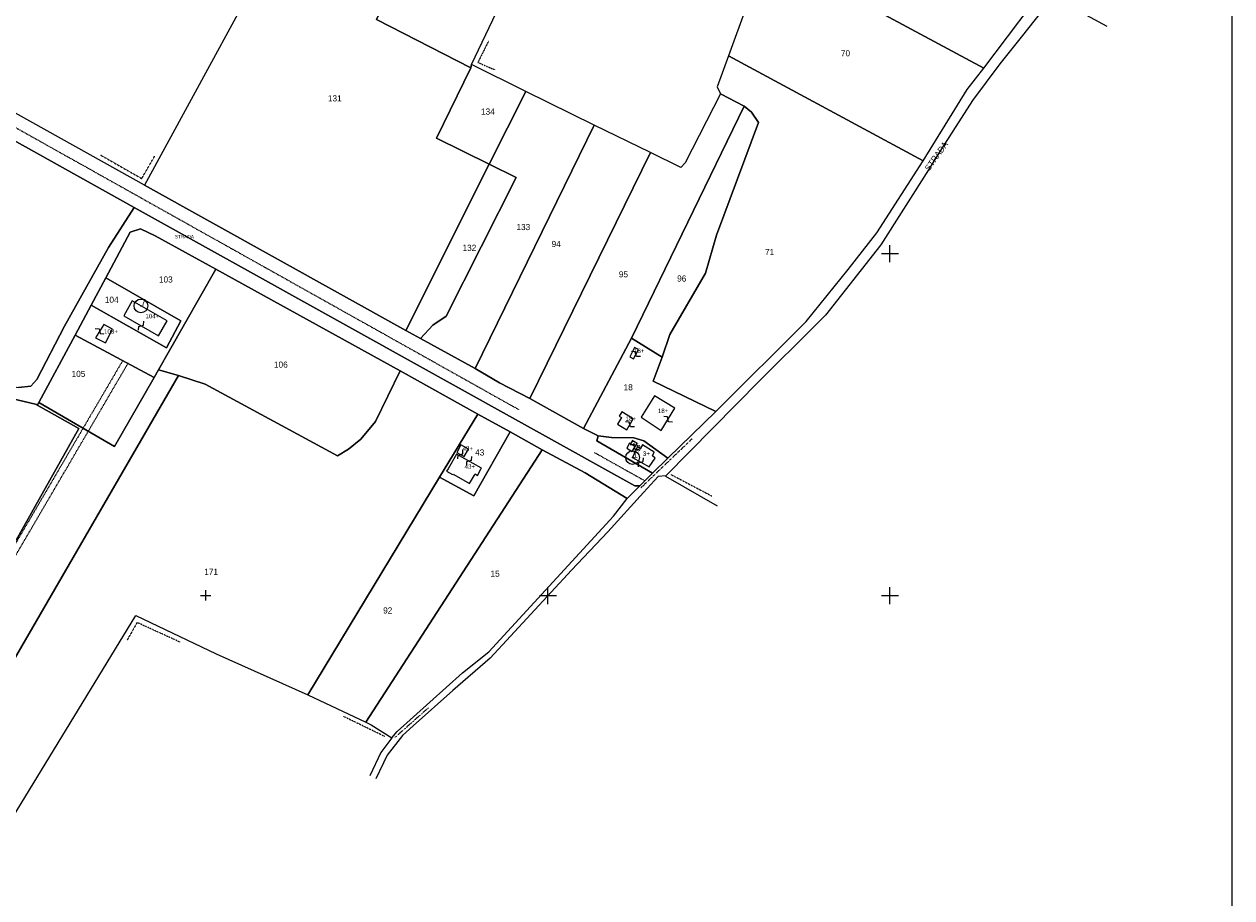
# Model space of a CAD drawing. Header units: metres. Extents: x 12961 to 15043, y -29600 to -28331.
# Tile 8 of 9: x 14294 to 15000, y -29177 to -28666. Entities that reach past the tile are written whole.
import ezdxf

# ---------------------------------------------------------------- set-up
doc = ezdxf.new("R2010")
doc.units = ezdxf.units.M
for name, pattern in [('CONTINUA', [0]), ('TRATTEGGIATA2', [0.3, 0.15, -0.15]), ('TRATTO-PUNTO', [0.4, 0.15, -0.125, 0, -0.125])]:
    doc.linetypes.add(name, pattern=pattern)
for name, color, linetype in [('CONFINE', 3, 'CONTINUA'), ('FABBRICATI', 1, 'CONTINUA'), ('FIDUCIALI', 5, 'CONTINUA'), ('LINEEVARIE', 6, 'CONTINUA'), ('PARTICELLE', 7, 'CONTINUA'), ('SIMBOLI', 6, 'CONTINUA'), ('STRADE', 8, 'CONTINUA'), ('TESTI', 3, 'CONTINUA')]:
    doc.layers.add(name, color=color, linetype=linetype)

# ---------------------------------------------------------------- blocks, each defined once
blk = doc.blocks.new('20', base_point=(5, 5))
at = {"layer": 'SIMBOLI'}
blk.add_circle((5, 5), 4, dxfattribs=at)
blk.add_point((5, 5), dxfattribs=at)
blk = doc.blocks.new('9', base_point=(5, 5))
at = {"layer": 'SIMBOLI'}
for p, q in [((2, 5), (4, 6)), ((4, 6), (6, 4)), ((6, 4), (8, 5))]:
    blk.add_line(p, q, dxfattribs=at)
blk = doc.blocks.new('1', base_point=(5, 5))
at = {"layer": 'SIMBOLI'}
for p, q in [((5, 2), (5, 8)), ((2, 5), (8, 5))]:
    blk.add_line(p, q, dxfattribs=at)
blk = doc.blocks.new('3', base_point=(5, 5))
at = {"layer": 'SIMBOLI'}
for p, q in [((5, 0), (5, 10)), ((0, 5), (10, 5))]:
    blk.add_line(p, q, dxfattribs=at)

msp = doc.modelspace()

# ---------------------------------------------------------------- linework, layer by layer
at = {"layer": 'CONFINE'}
for points in [[(14454.258, -28594.16), (14363.957, -28759.961), (14199.731, -28668.431)], [(14258.253, -29176.492), (14359.015, -29011.67), (14406.037, -29034.05), (14459.549, -29057.975), (14493.569, -29074.036), (14496.655, -29075.493), (14508.592, -29083.153), (14511.758, -29079.425), (14550.035, -29045.236), (14565.458, -29032.837), (14638.37, -28953.638), (14646.3, -28943.228), (14653.696, -28935.713), (14661.213, -28928.369), (14670.097, -28919.69), (14698.137, -28892.295), (14751.026, -28839.73), (14775.686, -28809.304), (14792.453, -28787.767), (14819.445, -28745.795), (14845.283, -28703.966), (14854.871, -28691.565), (14910.274, -28618.088)], [(14727.771, -28623.189), (14705.503, -28684.268), (14698.879, -28702.435), (14700.943, -28706.525), (14680.174, -28746.959), (14677.812, -28749.666), (14659.976, -28740.945), (14626.954, -28724.799), (14587.078, -28705.132), (14555.323, -28689.47), (14580.153, -28636.985)]]:
    msp.add_lwpolyline(points, dxfattribs=at)
at = {"layer": 'FABBRICATI'}
for points in [[(14377.224, -28839.299), (14356.812, -28827.666), (14351.85, -28836.337), (14372.249, -28847.998), (14377.224, -28839.299)], [(14345.229, -28844.14), (14340.182, -28841.393), (14335.326, -28849.242), (14341.136, -28852.236), (14345.229, -28844.14)], [(14652.882, -28856.002), (14650.668, -28854.848), (14647.793, -28860.313), (14650.001, -28861.474), (14652.882, -28856.002)], [(14666.278, -28903.378), (14674.279, -28890.473), (14662.22, -28883.086), (14654.528, -28895.747), (14666.278, -28903.378)], [(14644.206, -28893.145), (14643.192, -28892.561), (14641.677, -28895.026), (14642.954, -28895.828), (14640.756, -28899.719), (14643.566, -28901.568), (14646.116, -28903.119), (14649.765, -28896.598), (14644.206, -28893.145)], [(14649.306, -28915.7), (14652.145, -28910.783), (14649.406, -28909.243), (14648.193, -28911.216), (14647.697, -28910.943), (14646.161, -28913.724), (14649.306, -28915.7)], [(14554.18, -28934.353), (14556.969, -28929.494), (14557.337, -28928.853), (14558.82, -28929.713), (14560.95, -28925.747), (14561.119, -28925.433), (14546.438, -28917.309), (14541.563, -28925.856), (14540.733, -28927.31), (14544.257, -28929.26), (14544.338, -28929.305), (14544.511, -28929.003), (14546.279, -28929.981), (14554.18, -28934.353)], [(14551.02, -28918.673), (14553.483, -28914.351), (14549.093, -28911.911), (14546.63, -28916.232), (14551.02, -28918.673)], [(14661.06, -28918.31), (14662.158, -28916.069), (14655.221, -28911.816), (14653.973, -28914.261), (14652.287, -28912.855), (14649.499, -28919.318), (14659.186, -28924.765), (14662.746, -28919.715), (14661.06, -28918.31)]]:
    msp.add_lwpolyline(points, close=True, dxfattribs=at)
at = {"layer": 'LINEEVARIE', "color": 2}
msp.add_lwpolyline([(13104, -29600), (13104, -28331), (15000, -28331), (15000, -29600), (13104, -29600)], dxfattribs=at)
at = {"layer": 'LINEEVARIE'}
for points in [[(14927.025, -28667.238), (14895.367, -28649.751), (14877.645, -28672.412), (14864.389, -28689.052), (14848.382, -28710.482), (14830.2, -28738.826), (14822.641, -28751.008), (14794.695, -28794.898), (14762.362, -28836.036), (14755.719, -28842.582), (14723.865, -28874.284), (14668.896, -28929.934)], [(14668.896, -28929.934), (14664.51, -28930.4), (14655.912, -28939.751), (14635.098, -28962.792), (14613.822, -28985.178), (14566.251, -29036.634), (14544.336, -29055.425), (14521.169, -29076.254), (14514.924, -29081.782), (14505.886, -29093.266), (14499.255, -29107.215)], [(14668.896, -28929.934), (14668.669, -28930.163), (14699.056, -28947.458)], [(14508.592, -29083.153), (14502.322, -29091.825), (14495.738, -29105.419)]]:
    msp.add_lwpolyline(points, dxfattribs=at)
at = {"layer": 'LINEEVARIE', "linetype": 'TRATTO-PUNTO'}
for points in [[(14565.155, -28675.901), (14559.017, -28688.223), (14568.897, -28692.502)], [(14338.032, -28742.224), (14362.403, -28756.12), (14369.955, -28743.076)], [(14684.267, -28908.331), (14654.366, -28936.975)], [(14671.807, -28929.123), (14695.863, -28941.754)], [(14384.769, -29027.177), (14359.708, -29015.721), (14353.858, -29026.063)], [(14530.011, -29065.685), (14510.519, -29082.934)], [(14504.527, -29082.375), (14480.173, -29070.558)]]:
    msp.add_lwpolyline(points, dxfattribs=at)
at = {"layer": 'LINEEVARIE', "linetype": 'TRATTEGGIATA2'}
for points in [[(14270.733, -28716.258), (14582.893, -28891.165)], [(14351.269, -28862.548), (14041.657, -29390.9)], [(14044.974, -29393.104), (14354.629, -28863.788)], [(14627.249, -28916.357), (14656.644, -28932.832)]]:
    msp.add_lwpolyline(points, dxfattribs=at)
at = {"layer": 'PARTICELLE'}
for points in [[(14727.771, -28623.189), (14854.871, -28691.565), (14910.274, -28618.088), (14759.443, -28536.321), (14727.771, -28623.189)], [(14534.726, -28732.438), (14554.883, -28691.4), (14499.641, -28663.104), (14525.116, -28611.95), (14524.53, -28611.683), (14543.813, -28569.385), (14500.291, -28547.027), (14474.507, -28600.585), (14470.861, -28601.477), (14454.258, -28594.16), (14363.957, -28759.961), (14516.964, -28844.94), (14565.699, -28747.762), (14534.726, -28732.438)], [(14525.116, -28611.95), (14499.641, -28663.104), (14554.883, -28691.4), (14555.323, -28689.47), (14580.153, -28636.985), (14525.116, -28611.95)], [(14854.871, -28691.565), (14727.771, -28623.189), (14705.503, -28684.268), (14819.445, -28745.795), (14845.283, -28703.966), (14854.871, -28691.565)], [(14700.943, -28706.525), (14714.857, -28713.814), (14719.148, -28717.277), (14723.106, -28723.279), (14698.491, -28789.251), (14692.182, -28811.412), (14671.222, -28847.335), (14666.868, -28860.555), (14661.607, -28874.594), (14698.137, -28892.295), (14751.026, -28839.73), (14775.686, -28809.304), (14792.453, -28787.767), (14819.445, -28745.795), (14705.503, -28684.268), (14698.879, -28702.435), (14700.943, -28706.525)], [(14587.078, -28705.132), (14555.323, -28689.47), (14554.883, -28691.4), (14534.726, -28732.438), (14565.699, -28747.762), (14587.078, -28705.132)], [(14557.371, -28867.137), (14626.954, -28724.799), (14587.078, -28705.132), (14565.699, -28747.762), (14581.502, -28755.582), (14540.472, -28836.648), (14532.601, -28841.936), (14525.358, -28849.602), (14557.371, -28867.137)], [(14659.976, -28740.945), (14589.31, -28884.813), (14620.839, -28902.262), (14648.812, -28849.447), (14714.857, -28713.814), (14700.943, -28706.525), (14680.174, -28746.959), (14677.812, -28749.666), (14659.976, -28740.945)], [(14270.435, -28874.797), (14290.307, -28878.213), (14297.507, -28877.494), (14301.026, -28873.611), (14317.306, -28842.392), (14343.053, -28796.492), (14358.029, -28773.042), (14260.678, -28718.827), (14179.682, -28853.111), (14192.625, -28856.374), (14219.458, -28811.289), (14231.949, -28818.369), (14243.933, -28825.161), (14245.906, -28821.698), (14252.093, -28810.838), (14272.769, -28821.845), (14272.146, -28835.983), (14271.545, -28849.615), (14270.846, -28865.465), (14270.435, -28874.797)], [(14692.182, -28811.412), (14698.491, -28789.251), (14723.106, -28723.279), (14719.148, -28717.277), (14714.857, -28713.814), (14648.812, -28849.447), (14666.868, -28860.555), (14671.222, -28847.335), (14692.182, -28811.412)], [(14626.954, -28724.799), (14557.371, -28867.137), (14571.752, -28875.548), (14589.31, -28884.813), (14659.976, -28740.945), (14626.954, -28724.799)], [(14516.964, -28844.94), (14525.358, -28849.602), (14532.601, -28841.936), (14540.472, -28836.648), (14581.502, -28755.582), (14565.699, -28747.762), (14516.964, -28844.94)], [(14405.828, -28809.06), (14370.193, -28789.574), (14361.736, -28785.486), (14355.664, -28787.564), (14341.348, -28814.198), (14385.274, -28839.297), (14376.832, -28855.187), (14332.815, -28830.072), (14323.375, -28847.635), (14369.626, -28872.403), (14372.174, -28867.944), (14378.599, -28856.703), (14405.828, -28809.06)], [(14405.828, -28809.06), (14378.599, -28856.703), (14372.174, -28867.944), (14383.926, -28871.372), (14399.54, -28876.399), (14476.867, -28918.357), (14483.379, -28914.399), (14490.587, -28908.559), (14499.177, -28898.194), (14513.541, -28868.462), (14405.828, -28809.06)], [(14385.274, -28839.297), (14341.348, -28814.198), (14332.815, -28830.072), (14376.832, -28855.187), (14385.274, -28839.297)], [(14323.375, -28847.635), (14302.134, -28887.15), (14346.515, -28912.84), (14369.626, -28872.403), (14323.375, -28847.635)], [(14698.137, -28892.295), (14661.607, -28874.594), (14666.868, -28860.555), (14648.812, -28849.447), (14620.839, -28902.262), (14629.349, -28906.553), (14637.172, -28907.553), (14650.264, -28907.699), (14656.116, -28909.578), (14670.097, -28919.69), (14698.137, -28892.295)], [(14217.678, -29243.985), (14258.253, -29176.492), (14359.015, -29011.67), (14406.037, -29034.05), (14459.549, -29057.975), (14536.615, -28930.72), (14558.915, -28893.899), (14513.541, -28868.462), (14499.177, -28898.194), (14490.587, -28908.559), (14483.379, -28914.399), (14476.867, -28918.357), (14399.54, -28876.399), (14383.926, -28871.372), (14271.926, -29064.263), (14248.556, -29103.298), (14235.257, -29126.937), (14210.789, -29168.06), (14185.307, -29152.022), (14153.757, -29208.185), (14158.394, -29210.784), (14217.678, -29243.985)], [(14271.926, -29064.263), (14383.926, -28871.372), (14372.174, -28867.944), (14369.626, -28872.403), (14346.515, -28912.84), (14302.134, -28887.15), (14301.455, -28888.415), (14300.258, -28888.131), (14325.598, -28902.292), (14185.307, -29152.022), (14210.789, -29168.06), (14235.257, -29126.937), (14248.556, -29103.298), (14271.926, -29064.263)], [(14141.08, -29124.185), (14185.307, -29152.022), (14325.598, -28902.292), (14300.258, -28888.131), (14281.16, -28883.597), (14141.08, -29124.185)], [(14556.677, -28941.735), (14577.978, -28904.187), (14558.915, -28893.899), (14536.615, -28930.72), (14556.677, -28941.735)], [(14577.978, -28904.187), (14556.677, -28941.735), (14536.615, -28930.72), (14459.549, -29057.975), (14493.569, -29074.036), (14596.588, -28914.734), (14577.978, -28904.187)], [(14670.097, -28919.69), (14656.116, -28909.578), (14650.264, -28907.699), (14637.172, -28907.553), (14629.349, -28906.553), (14628.51, -28909.4), (14661.213, -28928.369), (14670.097, -28919.69)], [(14646.3, -28943.228), (14621.716, -28928.167), (14596.588, -28914.734), (14493.569, -29074.036), (14496.655, -29075.493), (14508.592, -29083.153), (14511.758, -29079.425), (14550.035, -29045.236), (14565.458, -29032.837), (14638.37, -28953.638), (14646.3, -28943.228)]]:
    msp.add_lwpolyline(points, close=True, dxfattribs=at)
msp.add_lwpolyline([(14260.678, -28718.827), (14358.029, -28773.042), (14650.906, -28935.786), (14653.696, -28935.713), (14661.213, -28928.369), (14628.51, -28909.4), (14629.349, -28906.553), (14620.839, -28902.262), (14589.31, -28884.813), (14571.752, -28875.548), (14557.371, -28867.137), (14525.358, -28849.602), (14516.964, -28844.94), (14363.957, -28759.961), (14199.731, -28668.431)], dxfattribs=at)
at = {"layer": 'STRADE'}
msp.add_lwpolyline([(14281.16, -28883.597), (14300.258, -28888.131), (14301.455, -28888.415), (14302.134, -28887.15), (14323.375, -28847.635), (14332.815, -28830.072), (14341.348, -28814.198), (14355.664, -28787.564), (14361.736, -28785.486), (14370.193, -28789.574), (14405.828, -28809.06), (14513.541, -28868.462), (14558.915, -28893.899), (14577.978, -28904.187), (14596.588, -28914.734), (14621.716, -28928.167), (14646.3, -28943.228), (14653.696, -28935.713), (14650.906, -28935.786), (14358.029, -28773.042), (14343.053, -28796.492), (14317.306, -28842.392), (14301.026, -28873.611), (14297.507, -28877.494), (14290.307, -28878.213)], dxfattribs=at)

# ---------------------------------------------------------------- block references
at = {"layer": 'FIDUCIALI'}
for p in [(14361.891, -28830.594), (14649.499, -28919.318)]:
    msp.add_blockref('20', p, dxfattribs=at)
at = {"layer": 'SIMBOLI'}
for name, p in [('3', (14800, -28800)), ('3', (14600, -29000)), ('3', (14800, -29000)), ('1', (14399.872, -28999.887))]:
    msp.add_blockref(name, p, dxfattribs=at)
for p, rotation in [((14362.05, -28842.168), 60.222), ((14337.754, -28845.317), 328.272), ((14651.441, -28858.738), 152.246), ((14670.278, -28896.925), 148.235), ((14647.941, -28899.859), 150.756), ((14650.725, -28913.241), 150.011), ((14548.825, -28917.453), 60.91), ((14553.779, -28921.371), 241.061), ((14654.343, -28922.041), 60.681)]:
    msp.add_blockref('9', p, dxfattribs=dict(at, rotation=rotation))

# ---------------------------------------------------------------- texts
at = {"layer": 'FABBRICATI', "color": 7}
for s, p in [('104+', (14364.558, -28837.832)), ('103+', (14340.352, -28846.815)), ('18+', (14650.335, -28858.161)), ('18+', (14645.444, -28897.84)), ('18+', (14664.312, -28893.232)), ('3+', (14649.011, -28912.472)), ('43+', (14550.056, -28915.292)), ('3+', (14655.506, -28918.291)), ('43+', (14551.241, -28925.831))]:
    msp.add_text(s, height=2.6, dxfattribs=at).set_placement(p)
at = {"layer": 'FIDUCIALI'}
for s, p in [('7', (14361.891, -28830.594)), ('1', (14649.499, -28919.318))]:
    msp.add_text(s, height=4, dxfattribs=at).set_placement(p)
at = {"layer": 'PARTICELLE', "color": 7}
for s, p in [('70', (14771.342, -28684.647)), ('131', (14471.3, -28711.014)), ('134', (14560.851, -28718.737)), ('133', (14581.576, -28786.261)), ('132', (14550.049, -28798.392)), ('94', (14602.139, -28796.181)), ('71', (14726.953, -28800.883)), ('95', (14641.461, -28813.91)), ('103', (14372.49, -28816.906)), ('96', (14675.561, -28816.368)), ('104', (14340.823, -28828.806)), ('105', (14321.377, -28872.16)), ('106', (14439.748, -28866.738)), ('18', (14644.269, -28879.964)), ('43', (14557.397, -28918.076)), ('3', (14651.622, -28915.517)), ('171', (14398.971, -28987.892)), ('15', (14566.41, -28988.966)), ('92', (14503.619, -29010.478))]:
    msp.add_text(s, height=3.6, dxfattribs=at).set_placement(p)
at = {"layer": 'STRADE', "color": 7}
msp.add_text('STRADA', height=2, dxfattribs=at).set_placement((14381.739, -28791.091))
at = {"layer": 'TESTI', "color": 3}
msp.add_text('STRADA', height=3.6, rotation=54.779, dxfattribs=at).set_placement((14823.034, -28752.013))
msp.add_text('STRADA', height=3.6, rotation=54.779, dxfattribs=at).set_placement((14823.034, -28752.013))

doc.saveas('drawing.dxf')
